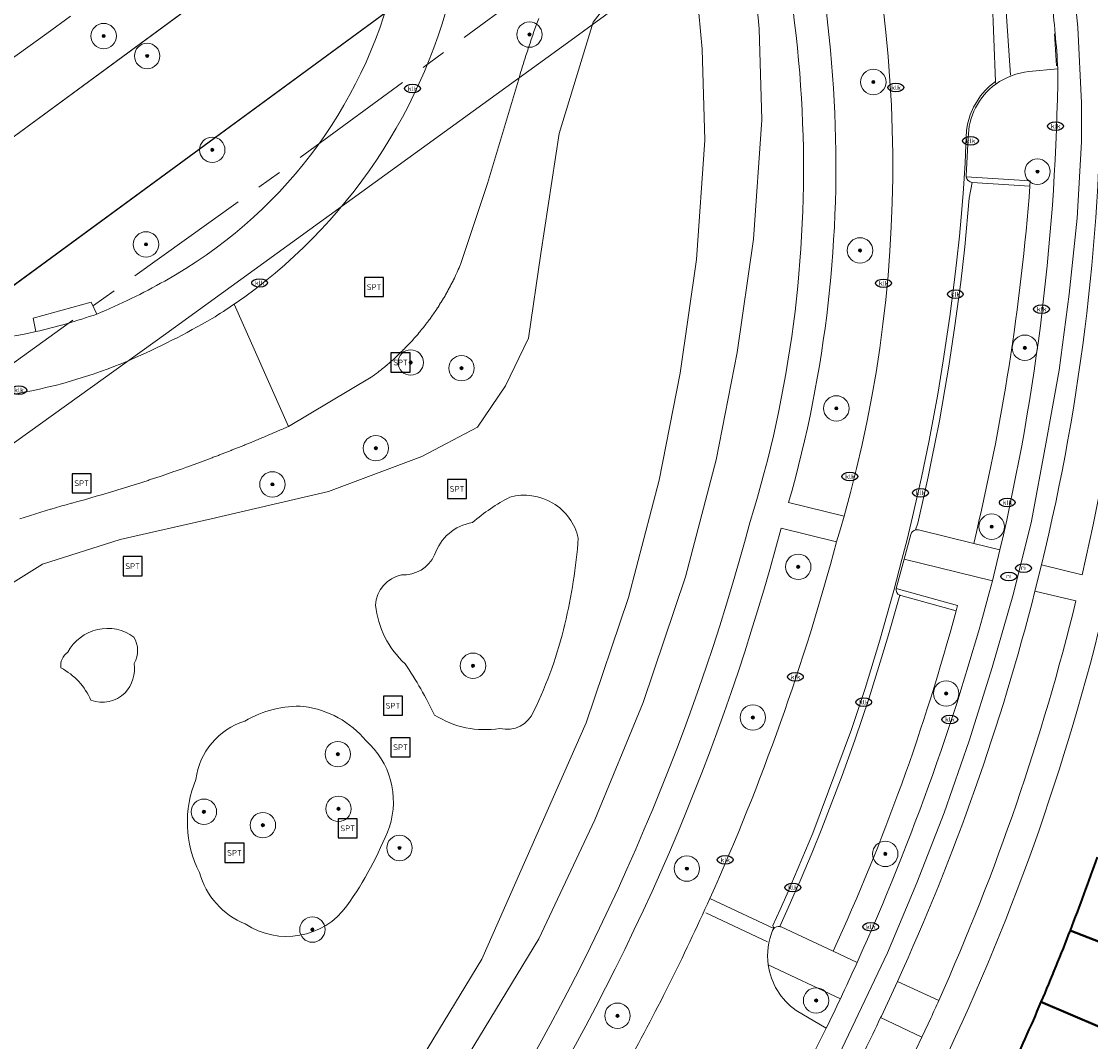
# Model space of a CAD drawing. Header units: metres. Extents: x 103671 to 105190, y 427150 to 429171.
# Tile 47 of 256: x 104154 to 104238, y 427509 to 427589. Entities that reach past the tile are written whole.
import ezdxf
from ezdxf.enums import TextEntityAlignment as Align

# ---------------------------------------------------------------- set-up
doc = ezdxf.new("R2010")
doc.units = ezdxf.units.M
doc.linetypes.add('AM-AS-SO', pattern=[16, 10, -2, 2, -2])
for name, color, linetype, lineweight in [('B-WE-AM-AS_SPOOR_TREIN-G', 253, 'AM-AS-SO', 18), ('B-WE-GR-BOOM-S', 253, 'Continuous', 25), ('B-WE-IE-MEUBILAIR-S', 253, 'Continuous', 25), ('B-WE-IE-MEUBILAIR_WEGMEUBILAIR-S', 253, 'Continuous', 25), ('B-WE-IE-TERREINAFSCHEIDING_KUNSTMATIG_MUUR-G', 253, 'IE-TERREINAFSCHEIDING_KUNSTMATIG-SO', 18), ('B-WE-KW-KUNSTWERK_TUNNEL-GV', 253, 'Continuous', 18), ('B-WE-OG-BEBOUWING-GV', 253, 'Continuous', 35), ('B-WE-OG-TERREIN_BEGROEID-GV', 253, 'Continuous', 18), ('B-WE-OG-TERREIN_ERF-GV', 253, 'Continuous', 18), ('B-WE-OG-WATER_SLOOT-GV', 253, 'Continuous', 18), ('B-WE-VH-GESLOTENVERHARDING_ASFALT-GV', 253, 'Continuous', 18), ('B-WE-VH-HALFVERHARDING-GV', 253, 'Continuous', 18), ('B-WE-VH-ONVERHARD-GV', 253, 'Continuous', 18), ('B-WE-VH-OPENVERHARDING-GV', 253, 'Continuous', 18), ('B-WE-VH-OPENVERHARDING_BETONSTRAATSTEEN-GV', 253, 'Continuous', 18), ('B-WE-VH-OPENVERHARDING_TEGEL-GV', 253, 'Continuous', 18), ('B-WE-VW-MARKERING_PICTOGRAM-G', 253, 'Continuous', 18)]:
    doc.layers.add(name, color=color, linetype=linetype, lineweight=lineweight)
doc.styles.add('NLCS-ISO', font='NLCS-ISO.ttf')
doc.linetypes.add('IE-TERREINAFSCHEIDING_KUNSTMATIG-SO', pattern='A,4,[82,NLCS.SHX,S=0.75,R=90,X=0,Y=0],4,-2', length=10)

# ---------------------------------------------------------------- blocks, each defined once
blk = doc.blocks.new('SIE-MEUBILAIR_PUT_KOLK-SO')
blk.add_ellipse((0, 0), major_axis=(1.25, 0), ratio=0.54)
at = {"style": 'NLCS-ISO'}
blk.add_text('klk', height=0.75, dxfattribs=at).set_placement((0.03, 0), align=Align.MIDDLE_CENTER)
blk = doc.blocks.new('SIE-MEUBILAIR_PUT_RIOOLPUT-SO')
blk.add_ellipse((0, 0), major_axis=(1.25, 0), ratio=0.54)
at = {"style": 'NLCS-ISO'}
blk.add_text('ri', height=0.75, dxfattribs=at).set_placement((-0.04, 0.07), align=Align.MIDDLE_CENTER)
blk = doc.blocks.new('SIE-WEG_SPEELTOESTEL-SO')
at = {"flags": 128}
blk.add_lwpolyline([(-3.75, -3.75), (3.75, -3.75), (3.75, 3.75), (-3.75, 3.75)], close=True, dxfattribs=at)
at = {"style": 'NLCS-ISO'}
blk.add_text('SPT', height=2.25, dxfattribs=at).set_placement((0, 0), align=Align.MIDDLE_CENTER)
blk = doc.blocks.new('SGR-BOOM_GBKN-SO')
at = {"linetype": 'ByBlock', "lineweight": 18}
h = blk.add_hatch(color=0, dxfattribs=at)
h.dxf.hatch_style = 1
edge = h.paths.add_edge_path()
edge.add_arc((0, 0), 0.25, 0, 360)
at = {"color": 0, "linetype": 'ByBlock', "lineweight": 18}
for radius in [2, 0.25]:
    blk.add_circle((0, 0), radius, dxfattribs=at)
at = {"color": 0, "linetype": 'ByBlock', "lineweight": 18, "style": 'NLCS-ISO'}
blk.add_attdef('SOORT', (2.5, 0), '', height=1.5, dxfattribs=at)

msp = doc.modelspace()

# ---------------------------------------------------------------- linework, layer by layer
at = {"layer": 'B-WE-AM-AS_SPOOR_TREIN-G', "flags": 128}
for points in [[(103696.327, 427283.456), (103709.313, 427290.401), (103746.448, 427311.474), (103755.563, 427316.772), (103776.772, 427329.695), (103814.413, 427352.796), (103843.513, 427371.823), (103899.402, 427408.976), (103942.726, 427438.459), (104004.208, 427480.883), (104081.76, 427535.371), (104109.175, 427554.949), (104155.672, 427588.399), (104203.199, 427623.004), (104251.78, 427658.799), (104287.781, 427685.624), (104335.474, 427721.504), (104395.514, 427767.417), (104433.325, 427796.679), (104482.244, 427834.97), (104511.725, 427858.282), (104540.037, 427880.827), (104578.412, 427911.652), (104602.932, 427931.576), (104658.061, 427976.677), (104770.321, 428069.176), (105144.15, 428377.204)], [(103696.327, 427259.828), (103702.663, 427263.148), (103741.143, 427284.521), (103776.983, 427305.68), (103812.508, 427327.878), (103846.846, 427350.17), (103884.763, 427375.547), (103921.285, 427400.237), (103995.822, 427451.384), (104091.601, 427518.484), (104175.564, 427578.582), (104266.326, 427645.226), (104387.142, 427736.31), (104482.041, 427809.901), (104517.236, 427837.614), (104550.548, 427864.127), (104594.934, 427899.917), (104636.059, 427933.263), (104659.647, 427952.595), (104803.738, 428071.316), (105144.15, 428351.809)]]:
    msp.add_lwpolyline(points, dxfattribs=at)
at = {"layer": 'B-WE-IE-TERREINAFSCHEIDING_KUNSTMATIG_MUUR-G'}
msp.add_lwpolyline([(104226.146, 427507.136, 0.109876), (104243.994, 427584.577)], format="xyb", dxfattribs=at)
at = {"layer": 'B-WE-KW-KUNSTWERK_TUNNEL-GV', "flags": 128}
msp.add_lwpolyline([(104286.862, 427678.601), (104287.018, 427678.392), (104285.415, 427677.196), (104290.801, 427669.985), (104292.403, 427671.181), (104292.562, 427670.969), (104146.856, 427564.027), (103999.245, 427459.732), (103849.776, 427358.118), (103844.356, 427354.508), (103844.175, 427354.78), (103845.84, 427355.888), (103840.854, 427363.381), (103839.189, 427362.273), (103839.021, 427362.525), (103853.188, 427371.851), (103870.45, 427383.389), (104010.921, 427479.428), (104149.738, 427577.841)], close=True, dxfattribs=at)
msp.add_lwpolyline([(103696.327, 427254.039), (103696.789, 427254.281), (103713.968, 427263.541), (103731.657, 427273.341), (103749.228, 427283.347), (103766.224, 427293.287), (103775.512, 427298.83), (103791.727, 427308.698), (103801.073, 427314.498), (103817.564, 427324.934), (103827.273, 427331.201), (103855.358, 427349.75), (103884.35, 427369.152), (103909.614, 427386.179), (103959.008, 427419.793), (104009.131, 427454.346), (104041.316, 427476.771), (104066.353, 427494.346), (104115.695, 427529.316), (104165.038, 427564.738), (104196.94, 427587.882), (104221.643, 427605.935), (104270.394, 427641.904), (104318.462, 427677.817)], dxfattribs=at)
at = {"layer": 'B-WE-OG-BEBOUWING-GV'}
for points in [[(104238.359, 427523.535, -0.007729), (104236.223, 427517.771)], [(104236.223, 427517.771, -0.008056), (104233.929, 427512.136)], [(104233.929, 427512.136, -0.008368), (104231.363, 427506.372)]]:
    msp.add_lwpolyline(points, format="xyb", dxfattribs=at)
at = {"layer": 'B-WE-OG-BEBOUWING-GV', "flags": 128}
for points in [[(104245.683, 427514.094), (104236.223, 427517.771)], [(104236.223, 427517.771), (104245.683, 427514.094)], [(104243.366, 427508.391), (104243.268, 427508.16), (104233.929, 427512.136)], [(104233.929, 427512.136), (104243.268, 427508.16), (104243.366, 427508.391)]]:
    msp.add_lwpolyline(points, dxfattribs=at)
at = {"layer": 'B-WE-OG-TERREIN_BEGROEID-GV'}
for points in [[(104210.77, 427614.216, -0.166981), (104214.066, 427551.454)], [(104211.05, 427549.967, 0.170535), (104208.666, 427612.312)], [(104218.434, 427550.389, 0.152908), (104216.745, 427611.046)], [(104187.817, 427593.07, -0.191806), (104170.437, 427567.092)], [(104164.956, 427568.909, 0.208764), (104182.992, 427592.504)], [(104237.175, 427545.781, 0.064192), (104241.45, 427588.338)], [(104238.672, 427586.495, -0.060554), (104233.975, 427546.546)], [(104232.989, 427585.398, 0.134918), (104230.371, 427584.409)], [(104230.703, 427547.748, 0.055244), (104235.265, 427585.616)], [(104230.371, 427584.409, 0.237597), (104228.204, 427580.186)], [(104233.061, 427576.39, -0.040536), (104228.638, 427548.251)], [(104159.612, 427566.307, 0.030696), (104164.956, 427568.909)], [(104170.437, 427567.092, -0.012207), (104168.705, 427565.963)], [(104168.705, 427565.963, -0.027512), (104162.252, 427562.694)], [(104144.008, 427563.998, 0.066509), (104154.815, 427564.93)], [(104162.252, 427562.694, -0.122742), (104142.676, 427559.574)], [(104192.13, 427551.891, 0.057455), (104189.184, 427549.891)], [(104197.512, 427548.655, 0.425912), (104192.13, 427551.891)], [(104189.184, 427549.891, 0.280248), (104186.203, 427547.345)], [(104189.255, 427500, 0.075336), (104211.05, 427549.967)], [(104213.469, 427549.447, -0.074849), (104192.19, 427500)], [(104196.457, 427541.891, 0.038471), (104197.512, 427548.655)], [(104207.869, 427520.292, 0.040585), (104217.844, 427548.38)], [(104186.203, 427547.345, -0.316823), (104183.584, 427545.782)], [(104183.584, 427545.782, 0.331345), (104181.548, 427543.382)], [(104219.46, 427515.243, 0.041664), (104230.113, 427545.311)], [(104233.46, 427544.482, -0.044414), (104222.64, 427513.756)], [(104181.548, 427543.382, 0.181277), (104183.875, 427538.764)], [(104225.886, 427512.239, 0.045218), (104236.68, 427543.711)], [(104227.246, 427542.928, -0.042338), (104217.567, 427516.127)], [(104162.53, 427540.873, 0.457011), (104157.33, 427539.673)], [(104194.021, 427535.055, 0.055348), (104196.457, 427541.891)], [(104162.566, 427538.8, 0.268962), (104162.53, 427540.873)], [(104157.33, 427539.673, 0.291465), (104156.784, 427538.436)], [(104156.784, 427538.436, -0.174213), (104159.148, 427535.891)], [(104161.839, 427536.473, 0.220555), (104162.566, 427538.8)], [(104183.875, 427538.764, -0.036592), (104186.203, 427534.727)], [(104159.148, 427535.891, 0.287729), (104161.839, 427536.473)], [(104175.921, 427535.409, 0.148843), (104171.266, 427534.245)], [(104180.793, 427532.718, 0.186864), (104175.921, 427535.409)], [(104186.203, 427534.727, 0.184259), (104191.33, 427533.673)], [(104191.33, 427533.673, 0.375898), (104194.021, 427535.055)], [(104171.266, 427534.245, 0.295971), (104167.412, 427529.664)], [(104182.648, 427525.918, 0.298002), (104180.793, 427532.718)], [(104167.412, 427529.664, 0.221082), (104167.703, 427522.318)], [(104179.303, 427519.7, 0.061518), (104182.648, 427525.918)], [(104167.703, 427522.318, 0.235766), (104171.303, 427518.282)], [(104171.303, 427518.282, 0.401641), (104179.303, 427519.7)], [(104201.125, 427506.793, 0.020597), (104207.869, 427520.292)], [(104212.46, 427515.066, 0.208999), (104214.655, 427511.474)], [(104217.035, 427510.075, 0.003134), (104218.144, 427512.389)], [(104221.309, 427510.898, -0.003588), (104220.056, 427508.321)]]:
    msp.add_lwpolyline(points, format="xyb", dxfattribs=at)
at = {"layer": 'B-WE-OG-TERREIN_BEGROEID-GV', "flags": 128}
for points in [[(104211.22, 427594.479), (104211.763, 427588.769), (104211.961, 427581.613), (104211.297, 427572.208), (104210.026, 427563.272), (104208.356, 427554.825), (104205.952, 427545.609), (104202.627, 427535.729), (104198.821, 427526.49), (104194.409, 427517.115), (104183.363, 427498.926), (104179.209, 427493.16), (104175.263, 427490.613)], [(104150.268, 427543.459), (104155.341, 427546.614), (104161.443, 427548.547), (104168.618, 427550.177), (104177.84, 427552.326), (104185.192, 427555.079), (104189.585, 427557.408), (104191.779, 427560.664), (104193.598, 427564.411), (104194.568, 427571.063), (104196.016, 427580.529), (104198.672, 427589.293), (104202.391, 427594.075)], [(104194.396, 427589.592), (104194.293, 427589.31), (104194.246, 427589.178), (104194.145, 427588.895), (104194.098, 427588.763), (104193.999, 427588.48), (104193.953, 427588.348), (104193.855, 427588.064), (104193.81, 427587.931), (104193.713, 427587.647), (104193.669, 427587.514), (104193.574, 427587.229), (104193.53, 427587.096), (104193.437, 427586.811), (104193.394, 427586.678), (104193.302, 427586.392), (104193.26, 427586.258), (104193.17, 427585.972), (104193.128, 427585.838), (104193.04, 427585.551), (104192.999, 427585.417), (104192.912, 427585.13), (104192.872, 427584.996), (104190.362, 427576.592), (104188.243, 427570.219), (104188.217, 427570.156), (104188.156, 427570.013), (104188.129, 427569.95), (104188.067, 427569.808), (104188.039, 427569.745), (104187.976, 427569.604), (104187.947, 427569.542), (104187.882, 427569.401), (104187.853, 427569.339), (104187.787, 427569.198), (104187.757, 427569.137), (104187.689, 427568.997), (104187.658, 427568.936), (104187.589, 427568.797), (104187.558, 427568.736), (104187.487, 427568.598), (104187.455, 427568.537), (104187.383, 427568.4), (104187.35, 427568.34), (104187.276, 427568.203), (104187.243, 427568.144), (104187.168, 427568.008), (104187.134, 427567.948), (104187.057, 427567.813), (104187.023, 427567.754), (104186.945, 427567.62), (104186.91, 427567.561), (104186.83, 427567.428), (104186.794, 427567.37), (104186.713, 427567.237), (104186.677, 427567.179), (104186.594, 427567.048), (104186.558, 427566.99), (104186.474, 427566.86), (104186.436, 427566.802), (104186.351, 427566.673), (104186.313, 427566.616), (104186.226, 427566.487), (104186.187, 427566.431), (104186.099, 427566.303), (104186.06, 427566.247), (104185.97, 427566.12), (104185.931, 427566.064), (104185.84, 427565.938), (104185.799, 427565.883), (104185.707, 427565.758), (104185.666, 427565.704), (104185.572, 427565.58), (104185.531, 427565.525), (104185.436, 427565.403), (104185.394, 427565.349), (104185.298, 427565.227), (104185.255, 427565.173), (104185.157, 427565.053), (104185.114, 427565), (104185.015, 427564.88), (104184.971, 427564.827), (104184.871, 427564.709), (104184.827, 427564.657), (104184.725, 427564.539), (104184.68, 427564.488), (104184.578, 427564.371), (104184.532, 427564.32), (104184.428, 427564.205), (104184.382, 427564.154), (104184.277, 427564.04), (104184.231, 427563.99), (104184.124, 427563.877), (104184.077, 427563.827), (104183.969, 427563.715), (104183.922, 427563.666), (104183.813, 427563.555), (104183.765, 427563.507), (104183.655, 427563.397), (104183.606, 427563.349), (104183.495, 427563.241), (104183.446, 427563.193), (104183.334, 427563.086), (104183.284, 427563.039), (104183.171, 427562.933), (104183.12, 427562.886), (104183.006, 427562.782), (104182.955, 427562.736), (104182.839, 427562.632), (104182.788, 427562.587), (104182.671, 427562.484), (104182.62, 427562.44), (104182.502, 427562.338), (104182.45, 427562.294), (104182.331, 427562.194), (104182.278, 427562.151), (104182.158, 427562.052), (104182.105, 427562.009), (104181.984, 427561.912), (104181.93, 427561.869), (104181.808, 427561.773), (104181.754, 427561.731), (104181.631, 427561.637), (104181.577, 427561.595), (104181.453, 427561.502), (104181.398, 427561.461), (104181.273, 427561.369), (104181.217, 427561.329), (104174.709, 427557.46), (104174.622, 427557.421), (104174.22, 427557.244), (104174.132, 427557.206), (104173.73, 427557.032), (104173.642, 427556.994), (104173.239, 427556.821), (104173.151, 427556.783), (104172.747, 427556.612), (104172.659, 427556.575), (104172.255, 427556.406), (104172.166, 427556.369), (104171.761, 427556.202), (104171.672, 427556.166), (104171.266, 427556), (104171.178, 427555.964), (104170.771, 427555.801), (104170.682, 427555.765), (104170.274, 427555.603), (104170.185, 427555.568), (104169.777, 427555.408), (104169.688, 427555.373), (104169.279, 427555.215), (104169.19, 427555.181), (104168.78, 427555.024), (104168.691, 427554.991), (104168.28, 427554.836), (104168.191, 427554.803), (104167.779, 427554.65), (104167.69, 427554.617), (104167.278, 427554.466), (104167.188, 427554.433), (104166.775, 427554.284), (104166.685, 427554.252), (104166.272, 427554.105), (104166.182, 427554.073), (104165.768, 427553.928), (104165.678, 427553.896), (104165.264, 427553.753), (104165.173, 427553.722), (104164.758, 427553.58), (104164.667, 427553.549), (104164.252, 427553.41), (104164.161, 427553.379), (104163.745, 427553.242), (104163.654, 427553.212), (104163.237, 427553.076), (104163.146, 427553.046), (104162.728, 427552.912), (104162.637, 427552.883), (104162.219, 427552.751), (104162.128, 427552.723), (104161.709, 427552.592), (104161.618, 427552.564), (104161.198, 427552.436), (104161.107, 427552.408), (104160.687, 427552.281), (104160.595, 427552.254), (104160.175, 427552.129), (104160.083, 427552.102), (104159.662, 427551.979), (104159.57, 427551.953), (104159.148, 427551.832), (104159.056, 427551.806), (104158.634, 427551.687), (104158.542, 427551.661), (104158.12, 427551.544), (104158.027, 427551.519), (104157.685, 427551.426), (104157.612, 427551.406), (104157.27, 427551.311), (104157.197, 427551.291), (104156.855, 427551.195), (104156.782, 427551.174), (104156.442, 427551.075), (104156.369, 427551.054), (104156.028, 427550.954), (104155.956, 427550.932), (104155.616, 427550.83), (104155.544, 427550.808), (104155.204, 427550.704), (104155.132, 427550.682), (104154.793, 427550.576), (104154.721, 427550.553), (104154.383, 427550.445), (104154.311, 427550.422), (104153.973, 427550.312), (104153.901, 427550.288), (104153.565, 427550.177)], [(104170.437, 427567.092), (104174.709, 427557.46), (104181.217, 427561.329), (104181.273, 427561.369), (104181.398, 427561.461), (104181.453, 427561.502), (104181.577, 427561.595), (104181.631, 427561.637), (104181.754, 427561.731), (104181.808, 427561.773), (104181.93, 427561.869), (104181.984, 427561.912), (104182.105, 427562.009), (104182.158, 427562.052), (104182.278, 427562.151), (104182.331, 427562.194), (104182.45, 427562.294), (104182.502, 427562.338), (104182.62, 427562.44), (104182.671, 427562.484), (104182.788, 427562.587), (104182.839, 427562.632), (104182.955, 427562.736), (104183.006, 427562.782), (104183.12, 427562.886), (104183.171, 427562.933), (104183.284, 427563.039), (104183.334, 427563.086), (104183.446, 427563.193), (104183.495, 427563.241), (104183.606, 427563.349), (104183.655, 427563.397), (104183.765, 427563.507), (104183.813, 427563.555), (104183.922, 427563.666), (104183.969, 427563.715), (104184.077, 427563.827), (104184.124, 427563.877), (104184.231, 427563.99), (104184.277, 427564.04), (104184.382, 427564.154), (104184.428, 427564.205), (104184.532, 427564.32), (104184.578, 427564.371), (104184.68, 427564.488), (104184.725, 427564.539), (104184.827, 427564.657), (104184.871, 427564.709), (104184.971, 427564.827), (104185.015, 427564.88), (104185.114, 427565), (104185.157, 427565.053), (104185.255, 427565.173), (104185.298, 427565.227), (104185.394, 427565.349), (104185.436, 427565.403), (104185.531, 427565.525), (104185.572, 427565.58), (104185.666, 427565.704), (104185.707, 427565.758), (104185.799, 427565.883), (104185.84, 427565.938), (104185.931, 427566.064), (104185.97, 427566.12), (104186.06, 427566.247), (104186.099, 427566.303), (104186.187, 427566.431), (104186.226, 427566.487), (104186.313, 427566.616), (104186.351, 427566.673), (104186.436, 427566.802), (104186.474, 427566.86), (104186.558, 427566.99), (104186.594, 427567.048), (104186.677, 427567.179), (104186.713, 427567.237), (104186.794, 427567.37), (104186.83, 427567.428), (104186.91, 427567.561), (104186.945, 427567.62), (104187.023, 427567.754), (104187.057, 427567.813), (104187.134, 427567.948), (104187.168, 427568.008), (104187.243, 427568.144), (104187.276, 427568.203), (104187.35, 427568.34), (104187.383, 427568.4), (104187.455, 427568.537), (104187.487, 427568.598), (104187.558, 427568.736), (104187.589, 427568.797), (104187.658, 427568.936), (104187.689, 427568.997), (104187.757, 427569.137), (104187.787, 427569.198), (104187.853, 427569.339), (104187.882, 427569.401), (104187.947, 427569.542), (104187.976, 427569.604), (104188.039, 427569.745), (104188.067, 427569.808), (104188.129, 427569.95), (104188.156, 427570.013), (104188.217, 427570.156), (104188.243, 427570.219), (104190.362, 427576.592), (104192.872, 427584.996), (104192.912, 427585.13), (104192.999, 427585.417), (104193.04, 427585.551), (104193.128, 427585.838), (104193.17, 427585.972), (104193.26, 427586.258), (104193.302, 427586.392), (104193.394, 427586.678), (104193.437, 427586.811), (104193.53, 427587.096), (104193.574, 427587.229), (104193.669, 427587.514), (104193.713, 427587.647), (104193.81, 427587.931), (104193.855, 427588.064), (104193.953, 427588.348), (104193.999, 427588.48), (104194.098, 427588.763), (104194.145, 427588.895), (104194.246, 427589.178), (104194.293, 427589.31), (104194.396, 427589.592)], [(104235.265, 427585.616), (104232.989, 427585.398)], [(104228.204, 427580.186), (104228.052, 427577.2), (104228.054, 427577.126), (104233.092, 427576.81), (104233.061, 427576.39)], [(104154.815, 427564.93), (104154.596, 427565.983), (104159.168, 427567.232), (104159.612, 427566.307)], [(104174.709, 427557.46), (104170.437, 427567.092)], [(104153.565, 427550.177), (104153.901, 427550.288), (104153.973, 427550.312), (104154.311, 427550.422), (104154.383, 427550.445), (104154.721, 427550.553), (104154.793, 427550.576), (104155.132, 427550.682), (104155.204, 427550.704), (104155.544, 427550.808), (104155.616, 427550.83), (104155.956, 427550.932), (104156.028, 427550.954), (104156.369, 427551.054), (104156.442, 427551.075), (104156.782, 427551.174), (104156.855, 427551.195), (104157.197, 427551.291), (104157.27, 427551.311), (104157.612, 427551.406), (104157.685, 427551.426), (104158.027, 427551.519), (104158.12, 427551.544), (104158.542, 427551.661), (104158.634, 427551.687), (104159.056, 427551.806), (104159.148, 427551.832), (104159.57, 427551.953), (104159.662, 427551.979), (104160.083, 427552.102), (104160.175, 427552.129), (104160.595, 427552.254), (104160.687, 427552.281), (104161.107, 427552.408), (104161.198, 427552.436), (104161.618, 427552.564), (104161.709, 427552.592), (104162.128, 427552.723), (104162.219, 427552.751), (104162.637, 427552.883), (104162.728, 427552.912), (104163.146, 427553.046), (104163.237, 427553.076), (104163.654, 427553.212), (104163.745, 427553.242), (104164.161, 427553.379), (104164.252, 427553.41), (104164.667, 427553.549), (104164.758, 427553.58), (104165.173, 427553.722), (104165.264, 427553.753), (104165.678, 427553.896), (104165.768, 427553.928), (104166.182, 427554.073), (104166.272, 427554.105), (104166.685, 427554.252), (104166.775, 427554.284), (104167.188, 427554.433), (104167.278, 427554.466), (104167.69, 427554.617), (104167.779, 427554.65), (104168.191, 427554.803), (104168.28, 427554.836), (104168.691, 427554.991), (104168.78, 427555.024), (104169.19, 427555.181), (104169.279, 427555.215), (104169.688, 427555.373), (104169.777, 427555.408), (104170.185, 427555.568), (104170.274, 427555.603), (104170.682, 427555.765), (104170.771, 427555.801), (104171.178, 427555.964), (104171.266, 427556), (104171.672, 427556.166), (104171.761, 427556.202), (104172.166, 427556.369), (104172.255, 427556.406), (104172.659, 427556.575), (104172.747, 427556.612), (104173.151, 427556.783), (104173.239, 427556.821), (104173.642, 427556.994), (104173.73, 427557.032), (104174.132, 427557.206), (104174.22, 427557.244), (104174.622, 427557.421), (104174.709, 427557.46)], [(104214.066, 427551.454), (104218.434, 427550.389)], [(104217.844, 427548.38), (104213.469, 427549.447)], [(104228.638, 427548.251), (104230.703, 427547.748)], [(104230.113, 427545.311), (104223.162, 427547.004), (104222.537, 427544.7), (104227.363, 427543.365), (104227.246, 427542.928)], [(104233.975, 427546.546), (104237.175, 427545.781)], [(104236.68, 427543.711), (104233.46, 427544.482)], [(104217.567, 427516.127), (104219.46, 427515.243)], [(104218.144, 427512.389), (104212.46, 427515.066)], [(104222.64, 427513.756), (104225.886, 427512.239)], [(104214.655, 427511.474), (104217.035, 427510.075)], [(104224.556, 427509.369), (104221.309, 427510.898)], [(104220.056, 427508.321), (104223.207, 427506.514), (104224.556, 427509.369)]]:
    msp.add_lwpolyline(points, dxfattribs=at)
at = {"layer": 'B-WE-OG-TERREIN_ERF-GV'}
for points in [[(104243.994, 427584.577, -0.109876), (104226.146, 427507.136)], [(104236.223, 427517.771, 0.007729), (104238.359, 427523.535)], [(104233.929, 427512.136, 0.008056), (104236.223, 427517.771)], [(104231.363, 427506.372, 0.008368), (104233.929, 427512.136)]]:
    msp.add_lwpolyline(points, format="xyb", dxfattribs=at)
at = {"layer": 'B-WE-OG-WATER_SLOOT-GV', "flags": 128}
for points in [[(104205.495, 427597.437), (104202.391, 427594.075), (104198.672, 427589.293), (104196.016, 427580.529), (104194.568, 427571.063), (104193.598, 427564.411), (104191.779, 427560.664), (104189.585, 427557.408), (104185.192, 427555.079), (104177.84, 427552.326), (104168.618, 427550.177), (104161.443, 427548.547), (104155.341, 427546.614), (104150.268, 427543.459), (104145.638, 427538.481), (104143.013, 427535.555), (104140.515, 427530.707), (104156.731, 427500), (104161.111, 427491.707)], [(104168.01, 427488.865), (104178.876, 427497.314), (104189.922, 427515.503), (104198.14, 427534.117), (104201.465, 427543.997), (104203.869, 427553.213), (104205.539, 427561.66), (104206.81, 427570.596), (104207.474, 427580.001), (104207.276, 427587.157), (104206.733, 427592.867), (104206.154, 427595.651), (104205.495, 427597.437)], [(104205.952, 427545.609), (104208.356, 427554.825), (104210.026, 427563.272), (104211.297, 427572.208), (104211.961, 427581.613), (104211.763, 427588.769), (104211.22, 427594.479)], [(104206.733, 427592.867), (104207.276, 427587.157), (104207.474, 427580.001), (104206.81, 427570.596), (104205.539, 427561.66), (104203.869, 427553.213), (104201.465, 427543.997), (104198.14, 427534.117), (104189.922, 427515.503), (104178.876, 427497.314), (104168.01, 427488.865)], [(104175.263, 427490.613), (104179.209, 427493.16), (104183.363, 427498.926), (104194.409, 427517.115), (104198.821, 427526.49), (104202.627, 427535.729), (104205.952, 427545.609)]]:
    msp.add_lwpolyline(points, dxfattribs=at)
at = {"layer": 'B-WE-OG-WATER_SLOOT-GV'}
for points in [[(104189.184, 427549.891, -0.057455), (104192.13, 427551.891)], [(104192.13, 427551.891, -0.425912), (104197.512, 427548.655)], [(104186.203, 427547.345, -0.280248), (104189.184, 427549.891)], [(104197.512, 427548.655, -0.038471), (104196.457, 427541.891)], [(104183.584, 427545.782, 0.316823), (104186.203, 427547.345)], [(104181.548, 427543.382, -0.331345), (104183.584, 427545.782)], [(104183.875, 427538.764, -0.181277), (104181.548, 427543.382)], [(104157.33, 427539.673, -0.457011), (104162.53, 427540.873)], [(104196.457, 427541.891, -0.055348), (104194.021, 427535.055)], [(104162.53, 427540.873, -0.268962), (104162.566, 427538.8)], [(104156.784, 427538.436, -0.291465), (104157.33, 427539.673)], [(104159.148, 427535.891, 0.174213), (104156.784, 427538.436)], [(104162.566, 427538.8, -0.220555), (104161.839, 427536.473)], [(104186.203, 427534.727, 0.036592), (104183.875, 427538.764)], [(104161.839, 427536.473, -0.287729), (104159.148, 427535.891)], [(104171.266, 427534.245, -0.148843), (104175.921, 427535.409)], [(104175.921, 427535.409, -0.186864), (104180.793, 427532.718)], [(104191.33, 427533.673, -0.184259), (104186.203, 427534.727)], [(104194.021, 427535.055, -0.375898), (104191.33, 427533.673)], [(104167.412, 427529.664, -0.295971), (104171.266, 427534.245)], [(104180.793, 427532.718, -0.298002), (104182.648, 427525.918)], [(104167.703, 427522.318, -0.221082), (104167.412, 427529.664)], [(104182.648, 427525.918, -0.061518), (104179.303, 427519.7)], [(104171.303, 427518.282, -0.235766), (104167.703, 427522.318)], [(104179.303, 427519.7, -0.401641), (104171.303, 427518.282)]]:
    msp.add_lwpolyline(points, format="xyb", dxfattribs=at)
at = {"layer": 'B-WE-VH-GESLOTENVERHARDING_ASFALT-GV'}
for points in [[(104170.437, 427567.092, 0.191806), (104187.817, 427593.07)], [(104182.992, 427592.504, -0.208764), (104164.956, 427568.909)], [(104234.763, 427591.144, -0.014125), (104235.265, 427585.616)], [(104233.975, 427546.546, 0.060554), (104238.672, 427586.495)], [(104235.265, 427585.616, -0.055244), (104230.703, 427547.748)], [(104164.956, 427568.909, -0.030696), (104159.612, 427566.307)], [(104168.705, 427565.963, 0.012207), (104170.437, 427567.092)], [(104159.612, 427566.307, -0.030442), (104154.815, 427564.93)], [(104162.252, 427562.694, 0.027512), (104168.705, 427565.963)], [(104154.815, 427564.93, -0.066509), (104144.008, 427563.998)], [(104142.676, 427559.574, 0.122742), (104162.252, 427562.694)], [(104230.113, 427545.311, -0.041664), (104219.46, 427515.243)], [(104222.64, 427513.756, 0.044414), (104233.46, 427544.482)], [(104219.46, 427515.243, -0.004267), (104218.144, 427512.389)], [(104218.144, 427512.389, -0.003134), (104217.035, 427510.075)], [(104220.056, 427508.321, 0.003588), (104221.309, 427510.898)]]:
    msp.add_lwpolyline(points, format="xyb", dxfattribs=at)
at = {"layer": 'B-WE-VH-GESLOTENVERHARDING_ASFALT-GV', "flags": 128}
for points in [[(104230.703, 427547.748), (104230.113, 427545.311)], [(104233.46, 427544.482), (104233.975, 427546.546)], [(104221.309, 427510.898), (104221.37, 427511.028), (104222.64, 427513.756)], [(104217.035, 427510.075), (104215.786, 427507.614), (104214.51, 427505.168)]]:
    msp.add_lwpolyline(points, dxfattribs=at)
at = {"layer": 'B-WE-VH-HALFVERHARDING-GV', "flags": 128}
for points in [[(103696.327, 427277.655), (103703.812, 427281.692), (103721.215, 427291.301), (103730.614, 427296.584), (103747.867, 427306.458), (103764.474, 427316.178), (103781.363, 427326.284), (103790.95, 427332.122), (103807.478, 427342.361), (103824.67, 427353.248), (103834.83, 427359.798), (103839.021, 427362.525), (103853.188, 427371.851), (103870.45, 427383.389), (104010.921, 427479.428), (104149.738, 427577.841), (104286.862, 427678.601), (104290.865, 427681.597), (104414.222, 427775.464), (104536.111, 427871.231), (104656.501, 427968.874), (104739.302, 428037.101), (104743.16, 428040.28), (105144.15, 428370.688)], [(105144.15, 428358.325), (104749.204, 428032.897), (104745.345, 428029.718), (104662.816, 427961.715), (104542.224, 427863.909), (104420.131, 427767.985), (104296.565, 427673.965), (104292.562, 427670.969), (104146.856, 427564.027), (103999.245, 427459.732), (103849.776, 427358.118), (103844.356, 427354.508), (103840.191, 427351.741), (103820.626, 427338.88), (103811.093, 427332.736), (103800.6, 427326.076), (103780.559, 427313.649), (103760.457, 427301.563), (103749.891, 427295.359), (103730.202, 427284.067), (103719.409, 427278.023), (103700.008, 427267.414), (103696.327, 427265.448)], [(103696.327, 427254.039), (103696.789, 427254.281), (103713.968, 427263.541), (103731.657, 427273.341), (103749.228, 427283.347), (103766.224, 427293.287), (103775.512, 427298.83), (103791.727, 427308.698), (103801.073, 427314.498), (103817.564, 427324.934), (103827.273, 427331.201), (103855.358, 427349.75), (103884.35, 427369.152), (103909.614, 427386.179), (103959.008, 427419.793), (104009.131, 427454.346), (104041.316, 427476.771), (104066.353, 427494.346), (104115.695, 427529.316), (104165.038, 427564.738), (104196.94, 427587.882), (104221.643, 427605.935), (104270.394, 427641.904), (104318.462, 427677.817)]]:
    msp.add_lwpolyline(points, dxfattribs=at)
at = {"layer": 'B-WE-VH-ONVERHARD-GV', "flags": 128}
msp.add_lwpolyline([(104159.612, 427566.307), (104159.168, 427567.232), (104154.596, 427565.983), (104154.815, 427564.93)], dxfattribs=at)
at = {"layer": 'B-WE-VH-ONVERHARD-GV'}
msp.add_lwpolyline([(104154.815, 427564.93, 0.030442), (104159.612, 427566.307)], format="xyb", dxfattribs=at)
at = {"layer": 'B-WE-VH-OPENVERHARDING-GV'}
for points in [[(104216.745, 427611.046, -0.152908), (104218.434, 427550.389)], [(104235.265, 427585.616, 0.014125), (104234.763, 427591.144)], [(104230.371, 427584.409, -0.134918), (104232.989, 427585.398)], [(104228.204, 427580.186, -0.237597), (104230.371, 427584.409)], [(104228.52, 427576.676, -0.368997), (104228.054, 427577.126)], [(104223.693, 427548.954, -0.280316), (104224.068, 427549.311)], [(104217.844, 427548.38, -0.040585), (104207.869, 427520.292)], [(104222.81, 427544.165, -0.333682), (104222.537, 427544.7)], [(104207.869, 427520.292, -0.020597), (104201.125, 427506.793)], [(104212.893, 427517.916, -0.271242), (104213.379, 427518.072)], [(104212.46, 427515.066, -0.132225), (104212.804, 427517.774)], [(104214.655, 427511.474, -0.208999), (104212.46, 427515.066)]]:
    msp.add_lwpolyline(points, format="xyb", dxfattribs=at)
at = {"layer": 'B-WE-VH-OPENVERHARDING-GV', "flags": 128}
for points in [[(104207.869, 427520.292), (104212.893, 427517.916), (104212.828, 427518.168), (104213.393, 427519.407), (104213.947, 427520.649), (104215.965, 427525.428), (104219.016, 427533.601), (104220.085, 427536.821), (104221.251, 427540.618), (104222.348, 427544.527), (104222.983, 427546.981), (104223.388, 427548.556), (104223.824, 427550.337), (104224.521, 427553.432), (104225.125, 427556.356), (104225.803, 427560.001), (104226.239, 427562.614), (104226.756, 427566.105), (104227.103, 427568.781), (104227.284, 427570.334), (104227.508, 427572.445), (104227.649, 427573.935), (104227.808, 427575.801), (104227.958, 427578.2), (104228.018, 427579.629), (104228.078, 427580.756), (104228.16, 427581.274), (104228.367, 427582.009), (104228.62, 427582.604), (104229.179, 427583.5), (104229.33, 427583.689), (104229.579, 427583.968), (104229.875, 427584.255), (104230.361, 427584.623), (104230.1, 427591.363)], [(104230.1, 427591.363), (104230.361, 427584.623), (104230.371, 427584.409)], [(104232.989, 427585.398), (104235.265, 427585.616)], [(104230.371, 427584.409), (104230.361, 427584.623), (104229.875, 427584.255), (104229.579, 427583.968), (104229.33, 427583.689), (104229.179, 427583.5), (104228.62, 427582.604), (104228.367, 427582.009), (104228.16, 427581.274), (104228.078, 427580.756), (104228.018, 427579.629), (104227.958, 427578.2), (104227.808, 427575.801), (104227.649, 427573.935), (104227.508, 427572.445), (104227.284, 427570.334), (104227.103, 427568.781), (104226.756, 427566.105), (104226.239, 427562.614), (104225.803, 427560.001), (104225.125, 427556.356), (104224.521, 427553.432), (104223.824, 427550.337), (104223.388, 427548.556), (104222.983, 427546.981), (104222.348, 427544.527), (104221.251, 427540.618), (104220.085, 427536.821), (104219.016, 427533.601), (104215.965, 427525.428), (104213.947, 427520.649), (104213.393, 427519.407), (104212.828, 427518.168), (104212.893, 427517.916)], [(104228.054, 427577.126), (104228.052, 427577.2), (104228.204, 427580.186)], [(104224.068, 427549.311), (104224.229, 427549.851), (104224.602, 427551.464), (104225.05, 427553.499), (104225.348, 427554.92), (104225.611, 427556.229), (104225.932, 427557.902), (104226.374, 427560.371), (104226.681, 427562.215), (104227.16, 427565.39), (104227.612, 427568.828), (104227.927, 427571.612), (104228.284, 427575.433), (104228.52, 427576.676)], [(104218.434, 427550.389), (104218.145, 427549.383), (104217.844, 427548.38)], [(104222.537, 427544.7), (104223.162, 427547.004), (104223.693, 427548.954)], [(104213.379, 427518.072), (104213.688, 427518.773), (104214.041, 427519.555), (104214.489, 427520.565), (104214.977, 427521.685), (104215.917, 427523.91), (104216.679, 427525.784), (104218.281, 427529.958), (104219.284, 427532.762), (104220.401, 427536.087), (104220.733, 427537.121), (104221.388, 427539.24), (104221.921, 427541.041), (104222.447, 427542.896), (104222.81, 427544.165)], [(104212.804, 427517.774), (104212.842, 427517.849), (104212.893, 427517.916), (104207.869, 427520.292)], [(104212.654, 427506.24), (104214.51, 427505.168), (104215.786, 427507.614), (104217.035, 427510.075), (104214.655, 427511.474)]]:
    msp.add_lwpolyline(points, dxfattribs=at)
at = {"layer": 'B-WE-VH-OPENVERHARDING_BETONSTRAATSTEEN-GV'}
for points in [[(104214.066, 427551.454, 0.166981), (104210.77, 427614.216)], [(104208.666, 427612.312, -0.170535), (104211.05, 427549.967)], [(104241.45, 427588.338, -0.064192), (104237.175, 427545.781)], [(104226.146, 427507.136, 0.109876), (104243.994, 427584.577)], [(104228.638, 427548.251, 0.040536), (104233.061, 427576.39)], [(104211.05, 427549.967, -0.075336), (104189.255, 427500)], [(104192.19, 427500, 0.074849), (104213.469, 427549.447)], [(104224.068, 427549.311, 0.280316), (104223.693, 427548.954)], [(104224.293, 427549.309, 0.115587), (104224.068, 427549.311)], [(104224.068, 427549.311, -0.115587), (104224.293, 427549.309)], [(104222.896, 427544.132, -0.058456), (104222.81, 427544.165)], [(104236.68, 427543.711, -0.045218), (104225.886, 427512.239)], [(104217.567, 427516.127, 0.042338), (104227.246, 427542.928)], [(104213.379, 427518.072, -0.039245), (104213.478, 427518.038)], [(104225.886, 427512.239, -0.002137), (104225.279, 427510.898)]]:
    msp.add_lwpolyline(points, format="xyb", dxfattribs=at)
at = {"layer": 'B-WE-VH-OPENVERHARDING_BETONSTRAATSTEEN-GV', "flags": 128}
for points in [[(104233.061, 427576.39), (104228.52, 427576.676), (104228.284, 427575.433), (104227.927, 427571.612), (104227.612, 427568.828), (104227.16, 427565.39), (104226.681, 427562.215), (104226.374, 427560.371), (104225.932, 427557.902), (104225.611, 427556.229), (104225.348, 427554.92), (104225.05, 427553.499), (104224.602, 427551.464), (104224.229, 427549.851), (104224.068, 427549.311)], [(104213.469, 427549.447), (104217.844, 427548.38), (104218.145, 427549.383), (104218.434, 427550.389), (104214.066, 427551.454)], [(104223.693, 427548.954), (104223.162, 427547.004), (104230.113, 427545.311), (104230.703, 427547.748)], [(104230.703, 427547.748), (104228.638, 427548.251), (104224.293, 427549.309)], [(104224.293, 427549.309), (104228.638, 427548.251)], [(104237.175, 427545.781), (104233.975, 427546.546), (104233.46, 427544.482), (104236.68, 427543.711)], [(104222.81, 427544.165), (104222.447, 427542.896), (104221.921, 427541.041), (104221.388, 427539.24), (104220.733, 427537.121), (104220.401, 427536.087), (104219.284, 427532.762), (104218.281, 427529.958), (104216.679, 427525.784), (104215.917, 427523.91), (104214.977, 427521.685), (104214.489, 427520.565), (104214.041, 427519.555), (104213.688, 427518.773), (104213.379, 427518.072)], [(104227.246, 427542.928), (104222.896, 427544.132)], [(104213.478, 427518.038), (104217.567, 427516.127)], [(104225.279, 427510.898), (104224.556, 427509.369), (104223.207, 427506.514), (104225.288, 427505.288), (104226.146, 427507.136)]]:
    msp.add_lwpolyline(points, dxfattribs=at)
at = {"layer": 'B-WE-VH-OPENVERHARDING_TEGEL-GV', "flags": 128}
for points in [[(104233.092, 427576.81), (104228.054, 427577.126)], [(104228.52, 427576.676), (104233.061, 427576.39), (104233.092, 427576.81)], [(104222.896, 427544.132), (104227.246, 427542.928), (104227.363, 427543.365), (104222.537, 427544.7)], [(104212.893, 427517.916), (104212.842, 427517.849), (104212.804, 427517.774)], [(104219.46, 427515.243), (104217.567, 427516.127), (104213.478, 427518.038)], [(104212.46, 427515.066), (104218.144, 427512.389)], [(104225.886, 427512.239), (104222.64, 427513.756), (104221.37, 427511.028), (104221.309, 427510.898), (104224.556, 427509.369), (104225.279, 427510.898)]]:
    msp.add_lwpolyline(points, dxfattribs=at)
at = {"layer": 'B-WE-VH-OPENVERHARDING_TEGEL-GV'}
for points in [[(104228.054, 427577.126, 0.368997), (104228.52, 427576.676)], [(104222.537, 427544.7, 0.333682), (104222.81, 427544.165)], [(104222.81, 427544.165, 0.058456), (104222.896, 427544.132)], [(104213.379, 427518.072, 0.271242), (104212.893, 427517.916)], [(104213.478, 427518.038, 0.039245), (104213.379, 427518.072)], [(104212.804, 427517.774, 0.132225), (104212.46, 427515.066)], [(104218.144, 427512.389, 0.004267), (104219.46, 427515.243)], [(104225.279, 427510.898, 0.002137), (104225.886, 427512.239)]]:
    msp.add_lwpolyline(points, format="xyb", dxfattribs=at)
at = {"layer": 'B-WE-VW-MARKERING_PICTOGRAM-G', "flags": 128}
for points in [[(104236.269, 427594.814), (104236.837, 427588.865)], [(104231.137, 427590.925), (104231.541, 427585.117)], [(104236.837, 427588.865), (104237.129, 427582.929)], [(104235.152, 427585.861), (104234.985, 427588.376)], [(104237.129, 427582.929), (104237.119, 427579.86)], [(104237.119, 427579.86), (104236.787, 427573.864)], [(104236.787, 427573.864), (104236.164, 427567.865)], [(104236.164, 427567.865), (104235.353, 427561.879)], [(104235.353, 427561.879), (104234.302, 427556.074)], [(104234.302, 427556.074), (104233.199, 427549.988)], [(104233.199, 427549.988), (104231.764, 427544.288)], [(104231.764, 427544.288), (104230.093, 427538.463)], [(104230.093, 427538.463), (104228.281, 427532.69)], [(104228.281, 427532.69), (104226.321, 427527.03)], [(104226.321, 427527.03), (104224.149, 427521.505)], [(104224.149, 427521.505), (104221.863, 427516.016)], [(104207.56, 427519.141), (104212.395, 427516.877)], [(104221.863, 427516.016), (104218.024, 427507.942)]]:
    msp.add_lwpolyline(points, dxfattribs=at)

# ---------------------------------------------------------------- block references
at = {"layer": 'B-WE-GR-BOOM-S', "xscale": 0.5, "yscale": 0.5, "zscale": 0.5}
for p in [(104160.152, 427588.201), (104193.669, 427588.317), (104163.575, 427586.63), (104220.734, 427584.581), (104168.7, 427579.243), (104233.658, 427577.521), (104163.487, 427571.795), (104219.689, 427571.317), (104232.661, 427563.653), (104184.322, 427562.494), (104188.319, 427562.043), (104217.824, 427558.878), (104181.579, 427555.743), (104173.437, 427552.895), (104230.05, 427549.562), (104214.825, 427546.399), (104189.224, 427538.61), (104226.469, 427536.424), (104211.25, 427534.536), (104178.586, 427531.648), (104168.042, 427527.113), (104178.638, 427527.345), (104172.686, 427526.055), (104183.44, 427524.26), (104221.678, 427523.793), (104206.06, 427522.637), (104176.583, 427517.836), (104216.23, 427512.252), (104200.6, 427511.048)]:
    msp.add_blockref('SGR-BOOM_GBKN-SO', p, dxfattribs=at)
at = {"layer": 'B-WE-IE-MEUBILAIR-S', "xscale": 0.5, "yscale": 0.5, "zscale": 0.5}
for name, p in [('SIE-MEUBILAIR_PUT_KOLK-SO', (104184.458, 427584.062)), ('SIE-MEUBILAIR_PUT_KOLK-SO', (104222.51, 427584.14)), ('SIE-MEUBILAIR_PUT_KOLK-SO', (104235.08, 427581.1)), ('SIE-MEUBILAIR_PUT_KOLK-SO', (104228.38, 427579.95)), ('SIE-MEUBILAIR_PUT_KOLK-SO', (104172.428, 427568.756)), ('SIE-MEUBILAIR_PUT_KOLK-SO', (104221.54, 427568.73)), ('SIE-MEUBILAIR_PUT_KOLK-SO', (104227.19, 427567.87)), ('SIE-MEUBILAIR_PUT_KOLK-SO', (104233.98, 427566.69)), ('SIE-MEUBILAIR_PUT_KOLK-SO', (104153.478, 427560.321)), ('SIE-MEUBILAIR_PUT_KOLK-SO', (104218.89, 427553.51)), ('SIE-MEUBILAIR_PUT_KOLK-SO', (104224.45, 427552.23)), ('SIE-MEUBILAIR_PUT_KOLK-SO', (104231.28, 427551.46)), ('SIE-MEUBILAIR_PUT_RIOOLPUT-SO', (104232.563, 427546.303)), ('SIE-MEUBILAIR_PUT_RIOOLPUT-SO', (104231.397, 427545.645)), ('SIE-MEUBILAIR_PUT_KOLK-SO', (104214.6, 427537.73)), ('SIE-MEUBILAIR_PUT_KOLK-SO', (104219.98, 427535.74)), ('SIE-MEUBILAIR_PUT_KOLK-SO', (104226.75, 427534.38)), ('SIE-MEUBILAIR_PUT_KOLK-SO', (104209.07, 427523.32)), ('SIE-MEUBILAIR_PUT_KOLK-SO', (104214.4, 427521.14)), ('SIE-MEUBILAIR_PUT_KOLK-SO', (104220.53, 427518.06))]:
    msp.add_blockref(name, p, dxfattribs=at)
at = {"layer": 'B-WE-IE-MEUBILAIR_WEGMEUBILAIR-S', "xscale": 0.2, "yscale": 0.2, "zscale": 0.2}
for p in [(104181.439, 427568.433), (104183.518, 427562.492), (104158.419, 427552.987), (104187.974, 427552.541), (104162.429, 427546.452), (104182.924, 427535.461), (104183.518, 427532.194), (104179.36, 427525.808), (104170.449, 427523.877)]:
    msp.add_blockref('SIE-WEG_SPEELTOESTEL-SO', p, dxfattribs=at)

doc.saveas('drawing.dxf')
